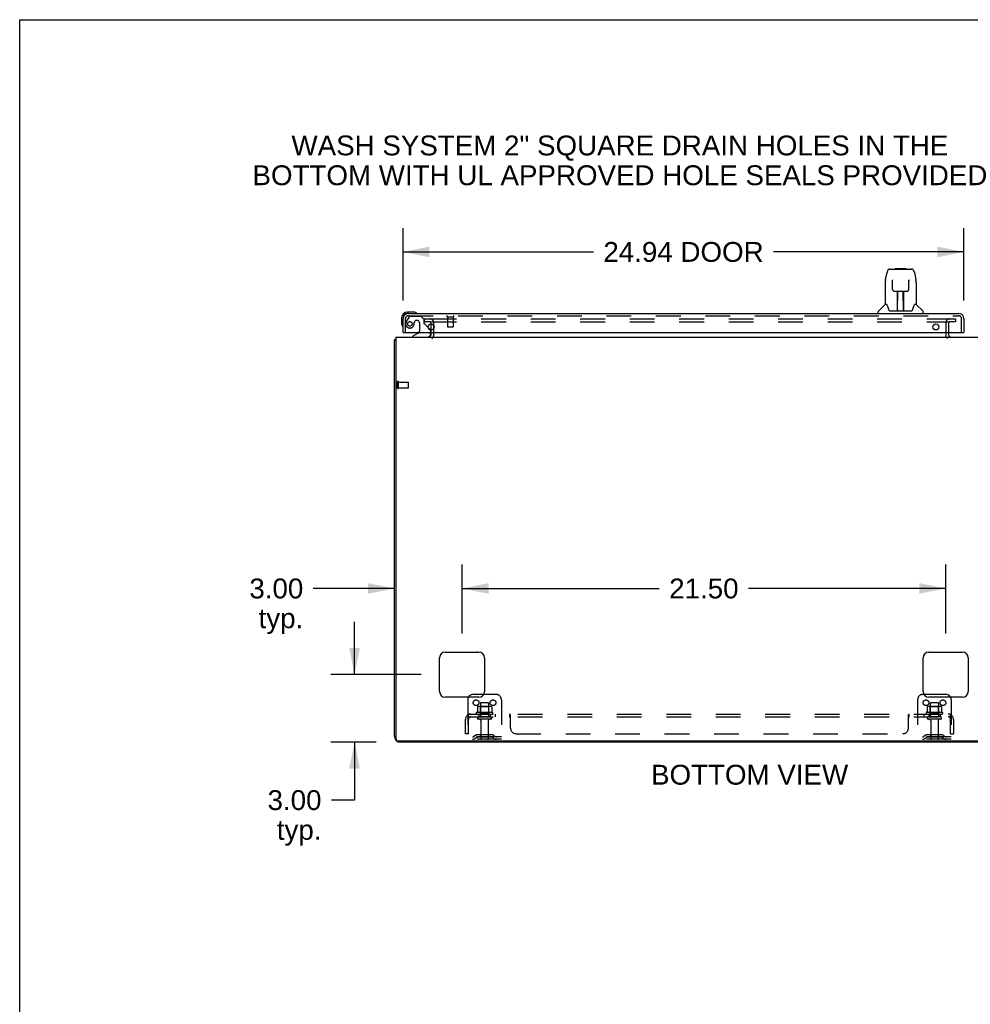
# Model space of a CAD drawing. Header units: inches. Extents: x 0 to 200, y 0 to 129.
# Tile 20 of 30: x 0 to 42, y 86 to 129. Entities that reach past the tile are written whole.
import ezdxf

# ---------------------------------------------------------------- set-up
doc = ezdxf.new("R2010")
doc.units = ezdxf.units.IN
doc.header["$LTSCALE"] = 11
doc.header["$MEASUREMENT"] = 0
doc.linetypes.add('HIDDEN', pattern=[0.2, 0.1, -0.1])
doc.layers.get('0').update_dxf_attribs({"linetype": 'CONTINUOUS'})
for name, color, linetype in [('DEFAULT_2', 8, 'HIDDEN'), ('DIMENSIONS', 7, 'CONTINUOUS'), ('MAIN_ENCLOSURE_DOOR_ASSEMBLY', 7, 'CONTINUOUS'), ('SUBPANEL', 7, 'CONTINUOUS')]:
    doc.layers.add(name, color=color, linetype=linetype)
doc.styles.get("Standard").update_dxf_attribs({"font": 'arial.ttf'})
doc.dimstyles.new('DIMSTYLE_1', dxfattribs={"dimtxt": 0.882353, "dimasz": 1.176471, "dimexe": 0.09, "dimexo": 0.07, "dimgap": 0.0375, "dimtad": 0, "dimtih": 1, "dimtoh": 1, "dimzin": 4, "dimdsep": 46, "dimtxsty": 'Standard', "dimblk": '_FILLED', "dimblk1": '_FILLED', "dimblk2": '_FILLED', "dimcen": 0.09, "dimazin": 1, "dimtfac": 1, "dimtdec": 3, "dimtofl": 0, "dimtmove": 0, "dimatfit": 3, "dimldrblk": '_FILLED', "dimfxl": 0, "dimtolj": 1, "dimtzin": 4, "dimarcsym": 0})

# ---------------------------------------------------------------- blocks, each defined once
blk = doc.blocks.new('_FILLED')
at = {"color": 0, "linetype": 'ByBlock'}
blk.add_solid([(0, 0), (-1, 0.2), (-1, -0.2)], dxfattribs=at)
blk = doc.blocks.new('*D3')
at = {"layer": 'DIMENSIONS', "color": 2, "linetype": 'Continuous'}
for p, q in [((17.04, 116.936), (17.04, 120.148)), ((41.977, 116.936), (41.977, 120.148)), ((17.04, 119.09), (25.509, 119.09)), ((41.977, 119.09), (33.509, 119.09))]:
    blk.add_line(p, q, dxfattribs=at)
at = {"layer": 'DIMENSIONS', "color": 2, "linetype": 'Continuous', "xscale": 1.1764705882, "yscale": 1.1764705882, "zscale": 1.1764705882, "rotation": 180}
blk.add_blockref('_FILLED', (17.04, 119.09), dxfattribs=at)
at = {"layer": 'DIMENSIONS', "color": 2, "linetype": 'Continuous', "xscale": 1.1764705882, "yscale": 1.1764705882, "zscale": 1.1764705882}
blk.add_blockref('_FILLED', (41.977, 119.09), dxfattribs=at)
at = {"layer": 'DIMENSIONS', "color": 2, "linetype": 'Continuous', "insert": (29.509, 119.531), "char_height": 0.8824, "width": 7.11787, "attachment_point": 2, "line_spacing_factor": 0.9}
blk.add_mtext('24.94 DOOR', dxfattribs=at)
blk = doc.blocks.new('*D10')
at = {"layer": 'DIMENSIONS', "color": 2, "linetype": 'Continuous'}
for p, q in [((19.665, 102.124), (19.665, 105.19)), ((41.165, 102.124), (41.165, 105.19)), ((19.665, 104.131), (28.432, 104.131)), ((41.165, 104.131), (32.398, 104.131))]:
    blk.add_line(p, q, dxfattribs=at)
at = {"layer": 'DIMENSIONS', "color": 2, "linetype": 'Continuous', "xscale": 1.1764705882, "yscale": 1.1764705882, "zscale": 1.1764705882, "rotation": 180}
blk.add_blockref('_FILLED', (19.665, 104.131), dxfattribs=at)
at = {"layer": 'DIMENSIONS', "color": 2, "linetype": 'Continuous', "xscale": 1.1764705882, "yscale": 1.1764705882, "zscale": 1.1764705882}
blk.add_blockref('_FILLED', (41.165, 104.131), dxfattribs=at)
at = {"layer": 'DIMENSIONS', "color": 2, "linetype": 'Continuous', "insert": (30.415, 104.572), "char_height": 0.8824, "width": 3.08332, "attachment_point": 2, "line_spacing_factor": 0.9}
blk.add_mtext('21.50', dxfattribs=at)
blk = doc.blocks.new('*D11')
at = {"layer": 'DIMENSIONS', "color": 2, "linetype": 'Continuous'}
for p, q in [((16.665, 98.124), (16.665, 105.19)), ((19.665, 102.124), (19.665, 105.19)), ((16.665, 104.131), (13.05, 104.131)), ((19.665, 104.131), (22.018, 104.131))]:
    blk.add_line(p, q, dxfattribs=at)
at = {"layer": 'DIMENSIONS', "color": 2, "linetype": 'Continuous', "xscale": 1.1764705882, "yscale": 1.1764705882, "zscale": 1.1764705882}
blk.add_blockref('_FILLED', (16.665, 104.131), dxfattribs=at)
at = {"layer": 'DIMENSIONS', "color": 2, "linetype": 'Continuous', "xscale": 1.1764705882, "yscale": 1.1764705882, "zscale": 1.1764705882, "rotation": 180}
blk.add_blockref('_FILLED', (19.665, 104.131), dxfattribs=at)
at = {"layer": 'DIMENSIONS', "color": 2, "linetype": 'Continuous', "insert": (12.608, 104.572), "char_height": 0.8824, "width": 2.39777, "attachment_point": 3, "line_spacing_factor": 0.9}
blk.add_mtext('3.00\\Ptyp.', dxfattribs=at)
blk = doc.blocks.new('*D12')
at = {"layer": 'DIMENSIONS', "color": 2, "linetype": 'Continuous'}
for p, q in [((14.887, 100.301), (14.887, 102.654)), ((17.841, 100.301), (13.828, 100.301)), ((15.841, 97.301), (13.828, 97.301)), ((14.887, 97.301), (14.887, 94.724)), ((14.887, 94.724), (13.858, 94.724))]:
    blk.add_line(p, q, dxfattribs=at)
at = {"layer": 'DIMENSIONS', "color": 2, "linetype": 'Continuous', "xscale": 1.1764705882, "yscale": 1.1764705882, "zscale": 1.1764705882}
for p, rotation in [((14.887, 100.301), 270), ((14.887, 97.301), 90)]:
    blk.add_blockref('_FILLED', p, dxfattribs=dict(at, rotation=rotation))
at = {"layer": 'DIMENSIONS', "color": 2, "linetype": 'Continuous', "insert": (13.417, 95.165), "char_height": 0.8824, "width": 2.39777, "attachment_point": 3, "line_spacing_factor": 0.9}
blk.add_mtext('3.00\\Ptyp.', dxfattribs=at)

msp = doc.modelspace()

# ---------------------------------------------------------------- linework, layer by layer
at = {"color": 7, "linetype": 'Continuous'}
for p, q in [((0, 0), (0, 129.4118)), ((0, 129.4118), (200, 129.4118)), ((18.29, 115.6217), (18.29, 115.8877)), ((16.665, 97.5507), (16.665, 115.1757)), ((16.665, 115.1757), (16.7275, 115.1757)), ((16.7256, 115.214), (16.7275, 115.2124)), ((16.7275, 115.3007), (16.7275, 97.4257)), ((16.7275, 115.3007), (44.1025, 115.3007)), ((18.29, 115.4257), (18.29, 115.5047)), ((41.29, 115.5047), (41.29, 115.4257)), ((18.915, 101.3007), (20.415, 101.3007)), ((40.415, 101.3007), (41.915, 101.3007)), ((18.665, 99.5507), (18.665, 101.0507)), ((20.665, 101.0507), (20.665, 99.5507)), ((40.165, 99.5507), (40.165, 101.0507)), ((42.165, 101.0507), (42.165, 99.5507)), ((20.165, 99.4257), (20.6315, 99.4257)), ((40.1985, 99.4257), (41.165, 99.4257)), ((20.415, 99.3007), (18.915, 99.3007)), ((41.915, 99.3007), (40.415, 99.3007)), ((16.79, 97.3632), (44.165, 97.3632)), ((44.04, 97.3007), (16.915, 97.3007))]:
    msp.add_line(p, q, dxfattribs=at)
for points in [[(16.6889, 115.1951), (16.6855, 115.1938), (16.6823, 115.1925), (16.6794, 115.1912), (16.6766, 115.1899), (16.6741, 115.1885), (16.6719, 115.187), (16.67, 115.1855), (16.6684, 115.184), (16.6672, 115.1825), (16.6662, 115.1809), (16.6655, 115.1793), (16.6651, 115.1776), (16.665, 115.1757)], [(16.7256, 115.214), (16.7235, 115.2118), (16.7211, 115.2098), (16.7183, 115.2078), (16.7151, 115.2059), (16.7116, 115.2041), (16.7079, 115.2024), (16.704, 115.2008), (16.7001, 115.1993), (16.6963, 115.1978), (16.6889, 115.1951)]]:
    msp.add_lwpolyline(points, dxfattribs=at)
for centre, radius, start, end in [((16.915, 115.0507), 0.25, 138.60684, 139.23913), ((18.165, 115.4257), 0.125, 270, 360), ((41.415, 115.4257), 0.125, 180, 270), ((18.915, 101.0507), 0.25, 90, 180), ((20.415, 101.0507), 0.25, 0, 90), ((40.415, 101.0507), 0.25, 90, 180), ((41.915, 101.0507), 0.25, 0, 90), ((18.915, 99.5507), 0.25, 180, 270), ((20.165, 99.1757), 0.25, 90, 150), ((20.415, 99.5507), 0.25, 270, 360), ((40.415, 99.5507), 0.25, 180, 270), ((41.165, 99.1757), 0.25, 30, 90), ((41.915, 99.5507), 0.25, 270, 360), ((16.915, 97.5507), 0.25, 180, 270), ((16.79, 97.4257), 0.0625, 180, 270)]:
    msp.add_arc(centre, radius, start, end, dxfattribs=at)
at = {"layer": 'DEFAULT_2', "color": 8, "linetype": 'HIDDEN'}
for p, q in [((17.9775, 116.1132), (17.9775, 115.9882)), ((17.9775, 116.1132), (18.2938, 116.1132)), ((18.2938, 115.9882), (17.9775, 115.9882)), ((18.3212, 116.1132), (41.2587, 116.1132)), ((18.3212, 115.9882), (41.2587, 115.9882)), ((41.2862, 116.1132), (41.6025, 116.1132)), ((41.6025, 115.9882), (41.2862, 115.9882)), ((41.6025, 116.1132), (41.6025, 115.9882)), ((18.29, 115.8877), (18.29, 115.9257)), ((18.29, 115.5047), (18.29, 115.6217)), ((18.415, 115.4257), (18.415, 115.9257)), ((41.165, 115.9257), (41.165, 115.4257)), ((41.29, 115.9257), (41.29, 115.5047)), ((16.79, 113.0337), (16.79, 113.3177)), ((16.833, 113.0337), (16.833, 113.3177)), ((16.833, 113.2997), (17.28, 113.2997)), ((16.833, 113.0517), (17.28, 113.0517)), ((17.29, 113.0617), (17.29, 113.2897)), ((20.6315, 99.4257), (21.165, 99.4257)), ((40.165, 99.4257), (40.1985, 99.4257)), ((19.915, 99.1757), (19.915, 97.4257)), ((20.482, 99.0207), (20.482, 98.4257)), ((20.818, 99.0507), (20.512, 99.0507)), ((20.848, 99.0207), (20.848, 98.4257)), ((21.415, 99.1757), (21.415, 97.4257)), ((39.915, 99.1757), (39.915, 97.4257)), ((40.482, 99.0207), (40.482, 98.4257)), ((40.818, 99.0507), (40.512, 99.0507)), ((40.848, 99.0207), (40.848, 98.4257)), ((41.415, 99.1757), (41.415, 97.4257)), ((21.0208, 98.6207), (20.3091, 98.6207)), ((20.3308, 98.5507), (20.9991, 98.5507)), ((20.3461, 98.8654), (20.3461, 98.6473)), ((20.9206, 98.8867), (20.4093, 98.8867)), ((20.4815, 98.8667), (20.4615, 98.8867)), ((20.4815, 98.5707), (20.4615, 98.5507)), ((20.4815, 98.5707), (20.4815, 98.8667)), ((20.8485, 98.8667), (20.4815, 98.8667)), ((20.8485, 98.5707), (20.4815, 98.5707)), ((20.8485, 98.8667), (20.8685, 98.8867)), ((20.8485, 98.5707), (20.8485, 98.8667)), ((20.8485, 98.5707), (20.8685, 98.5507)), ((20.9839, 98.8654), (20.9839, 98.6473)), ((41.0208, 98.6207), (40.3091, 98.6207)), ((40.3308, 98.5507), (40.9991, 98.5507)), ((40.3461, 98.8654), (40.3461, 98.6473)), ((40.9206, 98.8867), (40.4093, 98.8867)), ((40.4815, 98.8667), (40.4615, 98.8867)), ((40.4815, 98.5707), (40.4615, 98.5507)), ((40.8485, 98.8667), (40.4815, 98.8667)), ((40.4815, 98.5707), (40.4815, 98.8667)), ((40.8485, 98.5707), (40.4815, 98.5707)), ((40.8485, 98.8667), (40.8685, 98.8867)), ((40.8485, 98.5707), (40.8485, 98.8667)), ((40.8485, 98.5707), (40.8685, 98.5507)), ((40.9839, 98.8654), (40.9839, 98.6473)), ((20.9295, 98.4257), (20.4005, 98.4257)), ((20.9295, 98.3197), (20.4005, 98.3197)), ((20.499, 98.2572), (20.499, 97.4557)), ((20.831, 98.2572), (20.831, 97.4557)), ((40.9295, 98.4257), (40.4005, 98.4257)), ((40.9295, 98.3197), (40.4005, 98.3197)), ((40.499, 98.2572), (40.499, 97.4557)), ((40.831, 98.2572), (40.831, 97.4557)), ((20.2578, 97.5983), (20.1899, 97.5493)), ((21.0055, 97.6197), (20.3244, 97.6197)), ((20.49, 97.6197), (20.49, 97.5157)), ((20.84, 97.6197), (20.84, 97.5157)), ((21.0721, 97.5983), (21.14, 97.5493)), ((40.2578, 97.5983), (40.1899, 97.5493)), ((41.0055, 97.6197), (40.3244, 97.6197)), ((40.49, 97.6197), (40.49, 97.5157)), ((40.84, 97.6197), (40.84, 97.5157)), ((41.0721, 97.5983), (41.14, 97.5493)), ((21.415, 97.5297), (19.915, 97.5297)), ((21.415, 97.4257), (19.915, 97.4257)), ((20.3186, 97.5139), (20.2507, 97.4649)), ((21.0055, 97.5157), (20.3244, 97.5157)), ((21.0113, 97.5139), (21.0793, 97.4649)), ((41.415, 97.5297), (39.915, 97.5297)), ((41.415, 97.4257), (39.915, 97.4257)), ((40.3186, 97.5139), (40.2507, 97.4649)), ((41.0055, 97.5157), (40.3244, 97.5157)), ((41.0113, 97.5139), (41.0793, 97.4649))]:
    msp.add_line(p, q, dxfattribs=at)
for points in [[(20.3461, 98.6472), (20.346, 98.646), (20.3458, 98.6448), (20.3455, 98.6438), (20.3451, 98.643), (20.3448, 98.6423), (20.3444, 98.6417), (20.3441, 98.6412), (20.3437, 98.6408), (20.3434, 98.6404), (20.3431, 98.6401), (20.3428, 98.6398), (20.3425, 98.6395), (20.3422, 98.6393), (20.3419, 98.6391), (20.3416, 98.6389), (20.3413, 98.6387), (20.341, 98.6386), (20.3408, 98.6384)], [(20.352, 98.8746), (20.3506, 98.8738), (20.3493, 98.8728), (20.3481, 98.8715), (20.3472, 98.8701), (20.3466, 98.8685), (20.3462, 98.8668), (20.3461, 98.8654)], [(20.9779, 98.8746), (20.9794, 98.8738), (20.9807, 98.8728), (20.9818, 98.8715), (20.9827, 98.8701), (20.9834, 98.8685), (20.9838, 98.8668), (20.9839, 98.8654)], [(20.9891, 98.6384), (20.9889, 98.6386), (20.9886, 98.6387), (20.9884, 98.6389), (20.9881, 98.6391), (20.9878, 98.6393), (20.9875, 98.6395), (20.9872, 98.6398), (20.9869, 98.6401), (20.9865, 98.6404), (20.9862, 98.6408), (20.9859, 98.6412), (20.9855, 98.6417), (20.9851, 98.6423), (20.9848, 98.643), (20.9845, 98.6438), (20.9842, 98.6448), (20.9839, 98.646), (20.9839, 98.6472)], [(40.3461, 98.6472), (40.346, 98.646), (40.3458, 98.6448), (40.3455, 98.6438), (40.3451, 98.643), (40.3448, 98.6423), (40.3444, 98.6417), (40.3441, 98.6412), (40.3437, 98.6408), (40.3434, 98.6404), (40.3431, 98.6401), (40.3428, 98.6398), (40.3425, 98.6395), (40.3422, 98.6393), (40.3419, 98.6391), (40.3416, 98.6389), (40.3413, 98.6387), (40.341, 98.6386), (40.3408, 98.6384)], [(40.352, 98.8746), (40.3506, 98.8738), (40.3493, 98.8728), (40.3481, 98.8715), (40.3472, 98.8701), (40.3466, 98.8685), (40.3462, 98.8668), (40.3461, 98.8654)], [(40.9779, 98.8746), (40.9794, 98.8738), (40.9807, 98.8728), (40.9818, 98.8715), (40.9827, 98.8701), (40.9834, 98.8685), (40.9838, 98.8668), (40.9839, 98.8654)], [(40.9891, 98.6384), (40.9889, 98.6386), (40.9886, 98.6387), (40.9884, 98.6389), (40.9881, 98.6391), (40.9878, 98.6393), (40.9875, 98.6395), (40.9872, 98.6398), (40.9869, 98.6401), (40.9865, 98.6404), (40.9862, 98.6408), (40.9859, 98.6412), (40.9855, 98.6417), (40.9851, 98.6423), (40.9848, 98.643), (40.9845, 98.6438), (40.9842, 98.6448), (40.9839, 98.646), (40.9839, 98.6472)]]:
    msp.add_lwpolyline(points, dxfattribs=at)
for centre in [(20.29, 99.0507), (21.04, 99.0507), (40.29, 99.0507), (41.04, 99.0507)]:
    msp.add_circle(centre, 0.128, dxfattribs=at)
for centre, radius, start, end in [((18.2275, 115.9257), 0.1875, 0, 90), ((18.2275, 115.9257), 0.0625, 0, 90), ((41.3525, 115.9257), 0.1875, 90, 180), ((41.3525, 115.9257), 0.0625, 90, 180), ((18.165, 115.4257), 0.25, 310.76087, 360), ((41.415, 115.4257), 0.25, 180, 229.23913), ((16.8115, 113.3177), 0.0215, 360, 180), ((16.8115, 113.0337), 0.0215, 180, 0), ((17.28, 113.2897), 0.01, 360, 90), ((17.28, 113.0617), 0.01, 270, 0), ((21.165, 99.1757), 0.25, 0, 90), ((40.165, 99.1757), 0.25, 90, 180), ((20.165, 99.1757), 0.25, 150, 180), ((20.512, 99.0207), 0.03, 90, 180), ((20.818, 99.0207), 0.03, 0, 90), ((40.512, 99.0207), 0.03, 90, 180), ((40.818, 99.0207), 0.03, 0, 90), ((41.165, 99.1757), 0.25, 0, 30), ((20.3308, 98.5891), 0.0384, 124.44966, 270), ((20.665, 98.0206), 0.6977, 117.6814, 120.66313), ((20.4093, 98.7455), 0.1412, 90, 113.95), ((20.9206, 98.7455), 0.1412, 66.05, 90), ((20.665, 98.0206), 0.6977, 59.33687, 62.3186), ((20.9991, 98.5891), 0.0384, 270, 55.55034), ((40.3308, 98.5891), 0.0384, 124.44966, 270), ((40.665, 98.0206), 0.6977, 117.6814, 120.66313), ((40.4093, 98.7455), 0.1412, 90, 113.95), ((40.9206, 98.7455), 0.1412, 66.05, 90), ((40.665, 98.0206), 0.6977, 59.33687, 62.3186), ((40.9991, 98.5891), 0.0384, 270, 55.55034), ((20.4005, 98.3727), 0.053, 90, 270), ((20.4365, 98.2572), 0.0625, 0, 90), ((20.8935, 98.2572), 0.0625, 90, 180), ((20.9295, 98.3727), 0.053, 270, 90), ((40.4005, 98.3727), 0.053, 90, 270), ((40.4365, 98.2572), 0.0625, 0, 90), ((40.8935, 98.2572), 0.0625, 90, 180), ((40.9295, 98.3727), 0.053, 270, 90), ((20.3244, 97.5057), 0.114, 90, 125.75389), ((21.0055, 97.5057), 0.114, 54.24611, 90), ((40.3244, 97.5057), 0.114, 90, 125.75389), ((41.0055, 97.5057), 0.114, 54.24611, 90), ((20.1291, 97.6337), 0.104, 270, 305.75389), ((20.1291, 97.6337), 0.208, 270, 305.75389), ((20.3244, 97.5057), 0.01, 90, 125.75389), ((20.529, 97.4557), 0.03, 180, 270), ((20.801, 97.4557), 0.03, 270, 360), ((21.0055, 97.5057), 0.01, 54.24611, 90), ((21.2008, 97.6337), 0.208, 234.24611, 270), ((21.2008, 97.6337), 0.104, 234.24611, 270), ((40.1291, 97.6337), 0.104, 270, 305.75389), ((40.1291, 97.6337), 0.208, 270, 305.75389), ((40.3244, 97.5057), 0.01, 90, 125.75389), ((40.529, 97.4557), 0.03, 180, 270), ((40.801, 97.4557), 0.03, 270, 360), ((41.0055, 97.5057), 0.01, 54.24611, 90), ((41.2008, 97.6337), 0.208, 234.24611, 270), ((41.2008, 97.6337), 0.104, 234.24611, 270)]:
    msp.add_arc(centre, radius, start, end, dxfattribs=at)
at = {"layer": 'MAIN_ENCLOSURE_DOOR_ASSEMBLY', "color": 7, "linetype": 'Continuous'}
for p, q in [((38.4911, 117.8674), (38.5562, 118.1727)), ((38.6801, 118.3272), (39.6497, 118.3272)), ((38.7667, 118.3272), (38.7654, 118.3272)), ((38.9268, 118.3469), (38.9071, 118.3272)), ((38.9268, 118.3469), (39.4032, 118.3469)), ((39.4032, 118.3469), (39.4228, 118.3272)), ((39.5645, 118.3272), (39.5632, 118.3272)), ((39.7738, 118.1727), (39.8388, 117.8674)), ((38.7985, 117.8154), (38.7789, 117.8154)), ((38.7977, 117.8499), (38.7978, 117.8459)), ((38.7978, 117.8459), (38.798, 117.8412)), ((38.798, 117.8412), (38.7982, 117.8327)), ((38.8004, 117.704), (38.7982, 117.8327)), ((39.5246, 117.4208), (39.5318, 117.8328)), ((39.5511, 117.8154), (39.5314, 117.8154)), ((39.5318, 117.8328), (39.532, 117.8413)), ((39.532, 117.8413), (39.5321, 117.846)), ((39.8447, 117.8362), (39.8388, 117.8674)), ((38.476, 117.7245), (38.476, 116.7524)), ((38.8054, 117.4208), (38.8004, 117.704)), ((38.8774, 117.3433), (38.8847, 117.343)), ((38.8858, 117.343), (39.0058, 117.343)), ((39.0157, 116.4969), (39.0305, 117.3438)), ((39.0232, 116.928), (39.0232, 117.3435)), ((39.0419, 117.344), (39.288, 117.344)), ((39.291, 116.4768), (39.2758, 117.344)), ((39.3067, 116.4768), (39.3067, 117.3435)), ((39.3241, 117.343), (39.4441, 117.343)), ((39.8539, 117.7237), (39.8539, 116.7524)), ((39.0266, 117.1186), (39.0232, 117.1186)), ((39.0264, 117.1068), (39.0232, 117.1068)), ((39.3067, 117.1186), (39.2798, 117.1186)), ((39.3067, 117.1068), (39.28, 117.1068)), ((39.2839, 116.8784), (39.3067, 116.8784)), ((39.3067, 116.8745), (39.284, 116.8745)), ((17.4993, 116.4187), (17.243, 116.4187)), ((17.5372, 116.4158), (17.4993, 116.4187)), ((38.161, 116.3587), (38.161, 116.4212)), ((38.4702, 116.7467), (38.1726, 116.449)), ((38.549, 116.7524), (38.476, 116.7524)), ((38.5457, 116.7524), (38.5511, 116.7428)), ((38.6117, 116.588), (38.6264, 116.5404)), ((38.6264, 116.5405), (38.6289, 116.5325)), ((38.6437, 116.5003), (38.6491, 116.4928)), ((38.6792, 116.4768), (39.6508, 116.4768)), ((39.0166, 116.5488), (39.0162, 116.5229)), ((39.0232, 116.4768), (39.0232, 116.4811)), ((39.2902, 116.5229), (39.2897, 116.5488)), ((39.7008, 116.5319), (39.7035, 116.5405)), ((39.7785, 116.7422), (39.7843, 116.7524)), ((39.8539, 116.7524), (39.7809, 116.7524)), ((39.8597, 116.7467), (40.1574, 116.449)), ((40.1689, 116.3587), (40.1689, 116.4212)), ((16.98, 116.1557), (16.98, 115.8994)), ((17.04, 116.1557), (17.04, 116.1122)), ((17.2865, 116.3587), (17.243, 116.3587)), ((17.6349, 116.3721), (17.6347, 116.3721)), ((16.98, 115.8994), (16.9829, 115.8615)), ((17.025, 115.7705), (17.0259, 115.7668)), ((17.0259, 115.7668), (17.0262, 115.7655)), ((18.1591, 115.7316), (18.2397, 115.651)), ((17.06, 115.5047), (17.04, 115.5047)), ((17.7201, 115.4777), (17.482, 115.3397)), ((17.482, 115.3007), (17.482, 115.3397)), ((18.269, 115.5047), (18.269, 115.4577)), ((41.9575, 115.5047), (41.9775, 115.5047))]:
    msp.add_line(p, q, dxfattribs=at)
at = {"layer": 'MAIN_ENCLOSURE_DOOR_ASSEMBLY', "color": 3, "linetype": 'Continuous'}
for p, q in [((17.04, 115.5047), (17.04, 116.1122)), ((17.2865, 116.3587), (41.731, 116.3587)), ((41.9775, 116.1122), (41.9775, 115.5047)), ((17.06, 115.5047), (41.9575, 115.5047))]:
    msp.add_line(p, q, dxfattribs=at)
at = {"layer": 'MAIN_ENCLOSURE_DOOR_ASSEMBLY', "color": 8, "linetype": 'HIDDEN'}
for p, q in [((17.144, 115.5047), (17.144, 116.1122)), ((17.3199, 116.2002), (17.2186, 116.0559)), ((17.2865, 116.2547), (41.731, 116.2547)), ((17.3846, 116.2337), (17.836, 116.2337)), ((17.672, 116.0417), (17.639, 116.0417)), ((17.962, 116.1077), (17.836, 116.2337)), ((17.962, 116.1077), (17.962, 115.9287)), ((19.002, 116.2117), (19.286, 116.2117)), ((19.02, 116.2117), (19.02, 115.7647)), ((19.268, 116.2117), (19.268, 115.7647)), ((41.8735, 115.5047), (41.8735, 116.1122)), ((17.77, 115.9437), (17.77, 115.5643)), ((18.0205, 115.8702), (18.1591, 115.7316)), ((18.269, 115.5803), (18.269, 115.5047)), ((19.03, 115.7547), (19.258, 115.7547))]:
    msp.add_line(p, q, dxfattribs=at)
at = {"layer": 'MAIN_ENCLOSURE_DOOR_ASSEMBLY', "color": 7, "linetype": 'Continuous'}
for points in [[(38.6801, 118.3272), (38.6763, 118.3271), (38.6609, 118.3251), (38.646, 118.3206), (38.6322, 118.3138), (38.6198, 118.3052), (38.6089, 118.2951), (38.5995, 118.284), (38.5912, 118.2717), (38.5838, 118.2583), (38.5771, 118.2436), (38.5709, 118.2271), (38.5651, 118.2086), (38.5596, 118.1875), (38.5562, 118.1726)], [(39.7502, 118.2497), (39.7441, 118.2623), (39.7374, 118.2738), (39.7301, 118.2845), (39.7218, 118.2943), (39.7124, 118.3033), (39.7019, 118.3112), (39.6902, 118.3178), (39.6776, 118.3228), (39.6643, 118.326), (39.6497, 118.3272)], [(39.7738, 118.1726), (39.771, 118.1848), (39.7662, 118.2038), (39.7611, 118.2207), (39.7558, 118.2359), (39.7502, 118.2497)], [(38.4911, 117.8674), (38.4851, 117.8354), (38.4795, 117.7933), (38.4765, 117.7511), (38.476, 117.7245)], [(38.7974, 117.8558), (38.7974, 117.8561), (38.7974, 117.8561), (38.7974, 117.8557), (38.7975, 117.855), (38.7975, 117.8541), (38.7976, 117.8529), (38.7976, 117.8515), (38.7977, 117.8499)], [(39.5321, 117.846), (39.5322, 117.85), (39.5323, 117.8516), (39.5324, 117.853), (39.5324, 117.8541), (39.5325, 117.8551), (39.5325, 117.8557), (39.5326, 117.8561)], [(39.8539, 117.7236), (39.8534, 117.7515), (39.8503, 117.7939), (39.8447, 117.8362)], [(38.8054, 117.4209), (38.8065, 117.4089), (38.8099, 117.396), (38.8153, 117.3839), (38.8226, 117.373), (38.8316, 117.3635), (38.8419, 117.3556), (38.8532, 117.3495), (38.8652, 117.3454), (38.8774, 117.3433)], [(39.0058, 117.343), (39.009, 117.343), (39.018, 117.3433), (39.0268, 117.3437)], [(39.0268, 117.3437), (39.0356, 117.3439), (39.0419, 117.344)], [(39.288, 117.344), (39.2962, 117.3439), (39.3048, 117.3436)], [(39.3048, 117.3436), (39.3134, 117.3432), (39.322, 117.343), (39.3241, 117.343)], [(39.4453, 117.343), (39.454, 117.3435), (39.4662, 117.3458), (39.4781, 117.3501), (39.4893, 117.3564), (39.4995, 117.3645), (39.5082, 117.3742), (39.5153, 117.3852), (39.5205, 117.3974), (39.5236, 117.4103), (39.5246, 117.4209)], [(38.5511, 116.7428), (38.5649, 116.7148), (38.5797, 116.6794), (38.5954, 116.6369), (38.6117, 116.588)], [(38.6289, 116.5325), (38.6338, 116.5196), (38.6386, 116.5091), (38.6437, 116.5003)], [(38.6491, 116.4928), (38.655, 116.4867), (38.6618, 116.4817), (38.6693, 116.4784), (38.6771, 116.4769), (38.6789, 116.4769)], [(39.6511, 116.4769), (39.6523, 116.4769), (39.6601, 116.4782), (39.6677, 116.4815), (39.6745, 116.4864)], [(39.6745, 116.4864), (39.6805, 116.4925), (39.6859, 116.4998)], [(39.6859, 116.4998), (39.6911, 116.5086), (39.696, 116.5191), (39.7008, 116.5319)], [(39.7035, 116.5404), (39.7177, 116.5864), (39.7337, 116.6346), (39.7494, 116.6774), (39.7645, 116.7136), (39.7785, 116.7422)], [(17.6347, 116.3721), (17.6332, 116.3725), (17.6319, 116.3728), (17.6282, 116.3737)], [(17.0262, 115.7655), (17.0266, 115.764), (17.0266, 115.7638)]]:
    msp.add_lwpolyline(points, dxfattribs=at)
at = {"layer": 'MAIN_ENCLOSURE_DOOR_ASSEMBLY', "color": 8, "linetype": 'HIDDEN'}
msp.add_circle((17.344, 115.8917), 0.1005, dxfattribs=at)
at = {"layer": 'MAIN_ENCLOSURE_DOOR_ASSEMBLY', "color": 3, "linetype": 'Continuous'}
for centre in [(18.29, 115.7547), (40.7275, 115.7547)]:
    msp.add_circle(centre, 0.133, dxfattribs=at)
at = {"layer": 'MAIN_ENCLOSURE_DOOR_ASSEMBLY', "color": 7, "linetype": 'Continuous'}
for centre, radius, start, end in [((17.243, 116.1557), 0.263, 90, 180), ((17.4993, 116.1687), 0.25, 59.11011, 90), ((38.2004, 116.4212), 0.0394, 135, 180), ((38.4841, 116.7328), 0.0197, 97.5, 135), ((39.0354, 116.4965), 0.0197, 179, 270), ((39.0354, 116.4965), 0.0197, 260.73897, 269.92316), ((39.2709, 116.4965), 0.0197, 270, 1), ((39.2709, 116.4965), 0.0197, 270.07713, 272.64688), ((39.8458, 116.7328), 0.0197, 45, 82.5), ((40.1295, 116.4212), 0.0394, 0, 45), ((17.243, 116.1557), 0.203, 90, 180), ((17.62, 116.3737), 0.015, 270, 353.62041), ((17.62, 116.3704), 0.015, 6.37959, 59.11011), ((17.23, 115.8994), 0.25, 180, 210.88989), ((17.0283, 115.7787), 0.015, 210.88989, 263.62041), ((17.025, 115.7787), 0.015, 276.37959, 360), ((18.169, 115.5803), 0.1, 27.02681, 45), ((17.67, 115.5643), 0.1, 300.09201, 323.45319), ((18.112, 115.4577), 0.157, 270, 360)]:
    msp.add_arc(centre, radius, start, end, dxfattribs=at)
at = {"layer": 'MAIN_ENCLOSURE_DOOR_ASSEMBLY', "color": 3, "linetype": 'Continuous'}
for centre, start, end in [((17.2865, 116.1122), 90, 180), ((41.731, 116.1122), 0, 90)]:
    msp.add_arc(centre, 0.2465, start, end, dxfattribs=at)
at = {"layer": 'MAIN_ENCLOSURE_DOOR_ASSEMBLY', "color": 8, "linetype": 'HIDDEN'}
for centre, radius, start, end in [((17.2865, 116.1122), 0.1425, 90, 180), ((17.5341, 115.8342), 0.3857, 144.9, 163.15611), ((17.3846, 116.1547), 0.079, 90, 144.9), ((17.639, 115.9437), 0.098, 90, 180), ((17.672, 115.9437), 0.098, 0, 90), ((19.002, 116.2332), 0.0215, 90, 270), ((19.286, 116.2332), 0.0215, 270, 90), ((41.731, 116.1122), 0.1425, 0, 90), ((17.344, 115.8917), 0.187, 163.15611, 342.15176), ((17.1481, 115.9551), 0.3929, 342.07023, 358.34014), ((17.67, 115.5643), 0.1, 323.45319, 360), ((18.001, 115.9287), 0.039, 180, 248.39038), ((17.9498, 115.7995), 0.1, 45, 68.39038), ((18.169, 115.5803), 0.1, 0, 27.02681), ((19.03, 115.7647), 0.01, 180, 270), ((19.258, 115.7647), 0.01, 270, 360)]:
    msp.add_arc(centre, radius, start, end, dxfattribs=at)
at = {"layer": 'MAIN_ENCLOSURE_DOOR_ASSEMBLY', "color": 7, "linetype": 'Continuous'}
for centre, major_axis, start_param, end_param in [((39.0154, 116.5162), (0, 0.0394), -2.9401515, -2.8355736), ((39.291, 116.5162), (0.0394, 0), -1.8768147, -1.5707963)]:
    msp.add_ellipse(centre, major_axis=major_axis, ratio=1, start_param=start_param, end_param=end_param, dxfattribs=at)
at = {"layer": 'SUBPANEL', "color": 8, "linetype": 'HIDDEN'}
for p, q in [((19.9077, 98.4968), (19.9871, 98.4002)), ((19.9462, 98.4257), (19.9462, 98.5507)), ((19.9462, 98.5507), (41.3837, 98.5507)), ((20.415, 98.5507), (20.415, 98.4257)), ((20.915, 98.5507), (20.915, 98.4257)), ((21.1432, 98.5507), (21.1432, 98.4257)), ((21.4242, 98.5507), (21.4242, 98.4257)), ((21.7859, 98.4257), (21.7859, 98.5507)), ((21.8212, 97.9257), (21.8212, 98.4968)), ((39.5087, 97.9257), (39.5087, 98.4968)), ((39.5427, 98.5507), (39.5441, 98.5507)), ((39.5441, 98.4257), (39.5441, 98.5507)), ((39.9058, 98.5507), (39.9058, 98.4257)), ((40.1868, 98.5507), (40.1868, 98.4257)), ((40.415, 98.5507), (40.415, 98.4257)), ((40.915, 98.5507), (40.915, 98.4257)), ((41.4223, 98.4968), (41.3429, 98.4002)), ((41.3809, 98.4705), (41.3805, 98.4691)), ((41.3812, 98.4719), (41.3809, 98.4705)), ((41.3816, 98.4732), (41.3812, 98.4719)), ((41.3837, 98.4257), (41.3837, 98.5507)), ((19.8212, 97.6757), (19.8212, 98.3137)), ((19.9462, 98.4257), (41.3837, 98.4257)), ((19.9462, 97.6757), (19.9462, 98.3137)), ((19.9692, 98.4218), (19.9692, 98.4217)), ((21.7871, 98.4256), (21.7859, 98.4257)), ((21.7898, 98.4248), (21.7885, 98.4253)), ((21.7925, 98.4228), (21.7912, 98.4239)), ((21.8003, 98.4129), (21.7991, 98.4147)), ((39.5149, 98.3999), (39.5164, 98.4002)), ((39.5234, 98.4049), (39.5247, 98.4063)), ((41.3769, 98.4571), (41.3763, 98.4554)), ((41.3774, 98.4587), (41.3769, 98.4571)), ((41.3779, 98.4602), (41.3774, 98.4587)), ((41.3784, 98.4618), (41.3779, 98.4602)), ((41.3788, 98.4633), (41.3784, 98.4618)), ((41.3793, 98.4648), (41.3788, 98.4633)), ((41.3797, 98.4662), (41.3793, 98.4648)), ((41.3801, 98.4677), (41.3797, 98.4662)), ((41.3805, 98.4691), (41.3801, 98.4677)), ((41.3837, 97.6757), (41.3837, 98.3137)), ((41.5087, 98.3137), (41.5087, 97.6757)), ((19.9462, 97.6757), (19.8212, 97.6757)), ((22.0712, 97.6757), (39.2587, 97.6757)), ((41.3837, 97.6757), (41.5087, 97.6757))]:
    msp.add_line(p, q, dxfattribs=at)
for points in [[(19.9077, 98.4968), (19.9098, 98.4988), (19.9119, 98.5011), (19.914, 98.5038), (19.9159, 98.5069), (19.9178, 98.5102), (19.9196, 98.5137), (19.9213, 98.5173), (19.9229, 98.521)], [(19.9229, 98.521), (19.926, 98.5281), (19.9275, 98.5315), (19.929, 98.5347), (19.9306, 98.5377), (19.9322, 98.5405), (19.934, 98.5432), (19.9359, 98.5456), (19.9378, 98.5474), (19.9396, 98.5488), (19.9414, 98.5497), (19.9432, 98.5504), (19.9448, 98.5507), (19.9462, 98.5507)], [(19.9462, 98.4851), (19.9461, 98.4853), (19.9461, 98.4855), (19.9461, 98.4855), (19.9461, 98.4854), (19.9461, 98.4852), (19.9462, 98.4849), (19.9462, 98.4845), (19.9462, 98.4841), (19.9462, 98.4836), (19.9462, 98.483), (19.9462, 98.4824)], [(19.9692, 98.4217), (19.9692, 98.4218), (19.969, 98.422), (19.9689, 98.4223), (19.9686, 98.4226), (19.9684, 98.423), (19.9681, 98.4235), (19.9678, 98.4239), (19.9675, 98.4244), (19.9672, 98.425), (19.9669, 98.4255), (19.9666, 98.4261), (19.9663, 98.4266), (19.966, 98.4272), (19.9656, 98.4278), (19.9653, 98.4284), (19.965, 98.429), (19.9647, 98.4296), (19.9643, 98.4303), (19.964, 98.4309), (19.9637, 98.4316), (19.9633, 98.4323), (19.963, 98.4329), (19.9626, 98.4336), (19.9623, 98.4343), (19.962, 98.435), (19.9616, 98.4358), (19.9613, 98.4365), (19.9609, 98.4372), (19.9606, 98.438), (19.9603, 98.4387), (19.9599, 98.4395), (19.9596, 98.4403), (19.9592, 98.4411), (19.9589, 98.4419), (19.9585, 98.4427), (19.9582, 98.4436), (19.9578, 98.4444), (19.9575, 98.4453), (19.9571, 98.4461), (19.9568, 98.447), (19.9564, 98.4479), (19.9561, 98.4488), (19.9557, 98.4497), (19.9554, 98.4507), (19.955, 98.4516), (19.9547, 98.4526), (19.9543, 98.4535), (19.954, 98.4545), (19.9536, 98.4555), (19.9533, 98.4565), (19.9529, 98.4575), (19.9526, 98.4585), (19.9523, 98.4596), (19.9519, 98.4606), (19.9516, 98.4617), (19.9513, 98.4627), (19.9509, 98.4638), (19.9506, 98.4649), (19.9503, 98.466), (19.95, 98.467), (19.9497, 98.4681), (19.9494, 98.4692), (19.9491, 98.4703), (19.9488, 98.4714), (19.9486, 98.4725), (19.9483, 98.4736), (19.9481, 98.4746), (19.9478, 98.4757), (19.9476, 98.4768), (19.9474, 98.4778), (19.9472, 98.4788), (19.947, 98.4799), (19.9468, 98.4808), (19.9466, 98.4818), (19.9465, 98.4827), (19.9464, 98.4835), (19.9463, 98.4842), (19.9462, 98.4847), (19.9462, 98.485), (19.9462, 98.4851)], [(21.7995, 98.5405), (21.7977, 98.5432), (21.7957, 98.5456), (21.7939, 98.5474), (21.7921, 98.5488), (21.7903, 98.5497), (21.7887, 98.5504), (21.7872, 98.5507), (21.7859, 98.5507)], [(21.7977, 98.5432), (21.7957, 98.5456), (21.7939, 98.5474), (21.7921, 98.5488), (21.7903, 98.5497), (21.7887, 98.5504), (21.7872, 98.5507), (21.7859, 98.5507)], [(21.8042, 98.5315), (21.8027, 98.5347), (21.8011, 98.5377), (21.7995, 98.5405)], [(21.8073, 98.5246), (21.8057, 98.5281), (21.8042, 98.5315)], [(21.8181, 98.5011), (21.8165, 98.5038), (21.8149, 98.5069), (21.8134, 98.5102), (21.8118, 98.5137), (21.8103, 98.5173), (21.8073, 98.5246)], [(21.8212, 98.4968), (21.8197, 98.4988), (21.8181, 98.5011)], [(39.5087, 98.4968), (39.5103, 98.4988), (39.5119, 98.5011), (39.5134, 98.5038), (39.515, 98.5069), (39.5166, 98.5102), (39.5181, 98.5137), (39.5196, 98.5173)], [(39.5103, 98.4988), (39.5119, 98.5011), (39.5134, 98.5038), (39.515, 98.5069), (39.5166, 98.5102), (39.5181, 98.5137)], [(39.5196, 98.5173), (39.5227, 98.5246), (39.5242, 98.5281), (39.5257, 98.5315)], [(39.5257, 98.5315), (39.5273, 98.5347), (39.5288, 98.5377), (39.5305, 98.5405), (39.5323, 98.5432), (39.5342, 98.5456), (39.536, 98.5474), (39.5379, 98.5488), (39.5396, 98.5497), (39.5412, 98.5504), (39.5427, 98.5507)], [(39.5288, 98.5377), (39.5305, 98.5405), (39.5323, 98.5432), (39.5342, 98.5456), (39.536, 98.5474)], [(41.3838, 98.4854), (41.3838, 98.4855), (41.3838, 98.4854), (41.3838, 98.4853), (41.3838, 98.485), (41.3837, 98.4847), (41.3837, 98.4843), (41.3836, 98.4839), (41.3836, 98.4834), (41.3835, 98.4829), (41.3834, 98.4824), (41.3833, 98.4818), (41.3832, 98.4813), (41.3831, 98.4807), (41.383, 98.4801), (41.3829, 98.4795), (41.3828, 98.4789), (41.3827, 98.4783), (41.3825, 98.4777), (41.3824, 98.4771), (41.3823, 98.4765), (41.3821, 98.4758), (41.382, 98.4752), (41.3819, 98.4746), (41.3817, 98.4739), (41.3816, 98.4732)], [(41.4039, 98.5281), (41.4024, 98.5315), (41.4009, 98.5347), (41.3994, 98.5377), (41.3978, 98.5405), (41.396, 98.5432), (41.3941, 98.5456), (41.3922, 98.5474), (41.3903, 98.5488), (41.3885, 98.5497), (41.3868, 98.5504), (41.3852, 98.5507), (41.3837, 98.5507)], [(41.3837, 98.4823), (41.3837, 98.4829), (41.3837, 98.4834), (41.3837, 98.4839), (41.3838, 98.4843), (41.3838, 98.4847), (41.3838, 98.4851), (41.3838, 98.4853), (41.3838, 98.4854)], [(41.4223, 98.4968), (41.4201, 98.4988), (41.418, 98.5011), (41.416, 98.5038), (41.414, 98.5069), (41.4122, 98.5102), (41.4104, 98.5137), (41.4087, 98.5173), (41.4071, 98.521), (41.4039, 98.5281)], [(19.9736, 98.4077), (19.97, 98.4111), (19.968, 98.4129), (19.966, 98.4147), (19.964, 98.4165), (19.9619, 98.4182), (19.9596, 98.4199), (19.9574, 98.4215), (19.9553, 98.4228), (19.9532, 98.4239), (19.9512, 98.4248), (19.9494, 98.4253), (19.9477, 98.4256), (19.9462, 98.4257)], [(19.9665, 98.4253), (19.9669, 98.4248), (19.9672, 98.4244), (19.9676, 98.4239), (19.9679, 98.4235), (19.9682, 98.4231), (19.9685, 98.4228), (19.9687, 98.4224), (19.9689, 98.4221), (19.9691, 98.4219), (19.9692, 98.4218)], [(19.9871, 98.4002), (19.9865, 98.3999), (19.9858, 98.3997), (19.985, 98.3997), (19.9842, 98.3999), (19.9833, 98.4002), (19.9822, 98.4008), (19.9811, 98.4015), (19.9798, 98.4024), (19.9783, 98.4036), (19.9768, 98.4049), (19.9752, 98.4063), (19.9736, 98.4077)], [(21.7953, 98.4199), (21.7939, 98.4215), (21.7925, 98.4228), (21.7912, 98.4239), (21.7898, 98.4248), (21.7885, 98.4253), (21.7871, 98.4256), (21.7859, 98.4257)], [(21.7991, 98.4147), (21.7979, 98.4165), (21.7966, 98.4182), (21.7953, 98.4199), (21.7939, 98.4215)], [(21.8212, 98.4002), (21.8196, 98.3999), (21.818, 98.3997), (21.8165, 98.3997), (21.815, 98.3999), (21.8136, 98.4002), (21.8122, 98.4008), (21.8107, 98.4015), (21.8093, 98.4024), (21.8079, 98.4036), (21.8065, 98.4049), (21.8053, 98.4063), (21.8041, 98.4077), (21.8028, 98.4094), (21.8016, 98.4111), (21.8003, 98.4129)], [(21.8212, 98.4002), (21.8196, 98.3999), (21.818, 98.3997), (21.8165, 98.3997), (21.815, 98.3999), (21.8136, 98.4002), (21.8122, 98.4008), (21.8107, 98.4015), (21.8093, 98.4024), (21.8079, 98.4036), (21.8065, 98.4049), (21.8053, 98.4063)], [(39.5087, 98.4002), (39.5104, 98.3999), (39.5119, 98.3997), (39.5135, 98.3997), (39.5149, 98.3999), (39.5164, 98.4002), (39.5178, 98.4008), (39.5192, 98.4015), (39.5206, 98.4024), (39.522, 98.4036), (39.5234, 98.4049), (39.5247, 98.4063), (39.5259, 98.4077), (39.5271, 98.4094), (39.5284, 98.4111), (39.5296, 98.4129), (39.5308, 98.4147), (39.5321, 98.4165), (39.5333, 98.4182), (39.5347, 98.4199), (39.536, 98.4215), (39.5374, 98.4228), (39.5388, 98.4239), (39.5401, 98.4248), (39.5415, 98.4253), (39.5428, 98.4256)], [(39.5178, 98.4008), (39.5192, 98.4015), (39.5206, 98.4024), (39.522, 98.4036)], [(39.5333, 98.4182), (39.5347, 98.4199), (39.536, 98.4215), (39.5374, 98.4228), (39.5388, 98.4239), (39.5401, 98.4248), (39.5415, 98.4253), (39.5428, 98.4256), (39.5441, 98.4257)], [(41.3429, 98.4002), (41.3435, 98.3999), (41.3441, 98.3997), (41.3449, 98.3997), (41.3458, 98.3999), (41.3467, 98.4002), (41.3477, 98.4008), (41.3489, 98.4015), (41.3502, 98.4024), (41.3516, 98.4036), (41.3532, 98.4049), (41.3547, 98.4063), (41.3563, 98.4077), (41.3599, 98.4111)], [(41.3599, 98.4111), (41.3619, 98.4129), (41.3639, 98.4147), (41.366, 98.4165), (41.3681, 98.4182), (41.3703, 98.4199), (41.3725, 98.4215), (41.3747, 98.4228), (41.3767, 98.4239), (41.3787, 98.4248), (41.3805, 98.4253), (41.3822, 98.4256), (41.3837, 98.4257)], [(41.3763, 98.4554), (41.3757, 98.4537), (41.3754, 98.4529), (41.3751, 98.452), (41.3747, 98.4511), (41.3744, 98.4502), (41.3741, 98.4493), (41.3737, 98.4484), (41.3733, 98.4474), (41.373, 98.4465), (41.3726, 98.4455), (41.3722, 98.4446), (41.3718, 98.4437), (41.3714, 98.4427), (41.371, 98.4418), (41.3706, 98.4409), (41.3703, 98.44), (41.3699, 98.4392), (41.3695, 98.4383), (41.3691, 98.4375), (41.3688, 98.4367), (41.3684, 98.4359), (41.368, 98.4351), (41.3676, 98.4343), (41.3673, 98.4336), (41.3669, 98.4328), (41.3665, 98.4321), (41.3662, 98.4314), (41.3658, 98.4307), (41.3654, 98.43), (41.3651, 98.4293), (41.3647, 98.4286), (41.3644, 98.4279), (41.364, 98.4273), (41.3637, 98.4266), (41.3633, 98.426), (41.363, 98.4254), (41.3626, 98.4248), (41.3623, 98.4243), (41.362, 98.4237), (41.3617, 98.4232), (41.3614, 98.4228), (41.3611, 98.4224), (41.3609, 98.422), (41.3608, 98.4218), (41.3607, 98.4218)], [(41.3607, 98.4218), (41.3607, 98.4217), (41.3607, 98.4217), (41.3608, 98.4218), (41.3609, 98.422), (41.3611, 98.4222), (41.3613, 98.4225), (41.3615, 98.4228), (41.3618, 98.4232), (41.3621, 98.4236), (41.3624, 98.424), (41.3628, 98.4244), (41.3631, 98.4249), (41.3635, 98.4253)]]:
    msp.add_lwpolyline(points, dxfattribs=at)
for centre, radius, start, end in [((20.0582, 98.3137), 0.237, 90, 180), ((41.2717, 98.3137), 0.237, 0, 90), ((20.0582, 98.3137), 0.112, 90, 180), ((41.2717, 98.3137), 0.112, 0, 90), ((22.0712, 97.9257), 0.25, 180, 270), ((39.2587, 97.9257), 0.25, 270, 360)]:
    msp.add_arc(centre, radius, start, end, dxfattribs=at)

# ---------------------------------------------------------------- texts
at = {"layer": 'DIMENSIONS', "color": 2, "linetype": 'Continuous', "char_height": 0.882353, "attachment_point": 2, "line_spacing_factor": 0.9}
for s, insert, width in [('WASH SYSTEM 2" SQUARE DRAIN HOLES IN THE\\PBOTTOM WITH UL APPROVED HOLE SEALS PROVIDED', (26.6827, 124.2628), 32.604417), ('BOTTOM VIEW', (32.4481, 96.2932), 8.744806)]:
    msp.add_mtext(s, dxfattribs=dict(at, insert=insert, width=width))

# ---------------------------------------------------------------- dimensions: what is measured, and where the dimension line sits
at = {"layer": 'DIMENSIONS', "color": 2, "linetype": 'Continuous'}
for base, p1, p2, angle, text, picture, middle in [((17.04, 119.0895), (41.9775, 116.8658), (17.04, 116.8658), 180, '<> DOOR', '*D3', (29.5087, 119.0895)), ((16.665, 104.1312), (19.665, 102.0543), (16.665, 98.0543), 180, '<>\\Ptyp.', '*D11', (11.4095, 103.4695)), ((14.8873, 97.3007), (17.9114, 100.3007), (13.7585, 97.3007), 270, '<>\\Ptyp.', '*D12', (12.2178, 94.0623))]:
    dim = msp.add_linear_dim(base=base, p1=p1, p2=p2, angle=angle, text=text, dimstyle='DIMSTYLE_1', dxfattribs=at)
    dim.commit()
    dim.dimension.update_dxf_attribs({"geometry": picture, "text_midpoint": middle, "dimtype": 160})
dim = msp.add_linear_dim(base=(41.165, 104.1312), p1=(19.665, 102.0543), p2=(41.165, 102.0543), dimstyle='DIMSTYLE_1', dxfattribs=at)
dim.commit()
dim.dimension.update_dxf_attribs({"geometry": '*D10', "text_midpoint": (30.4033, 104.1263), "dimtype": 160})

doc.saveas('drawing.dxf')
